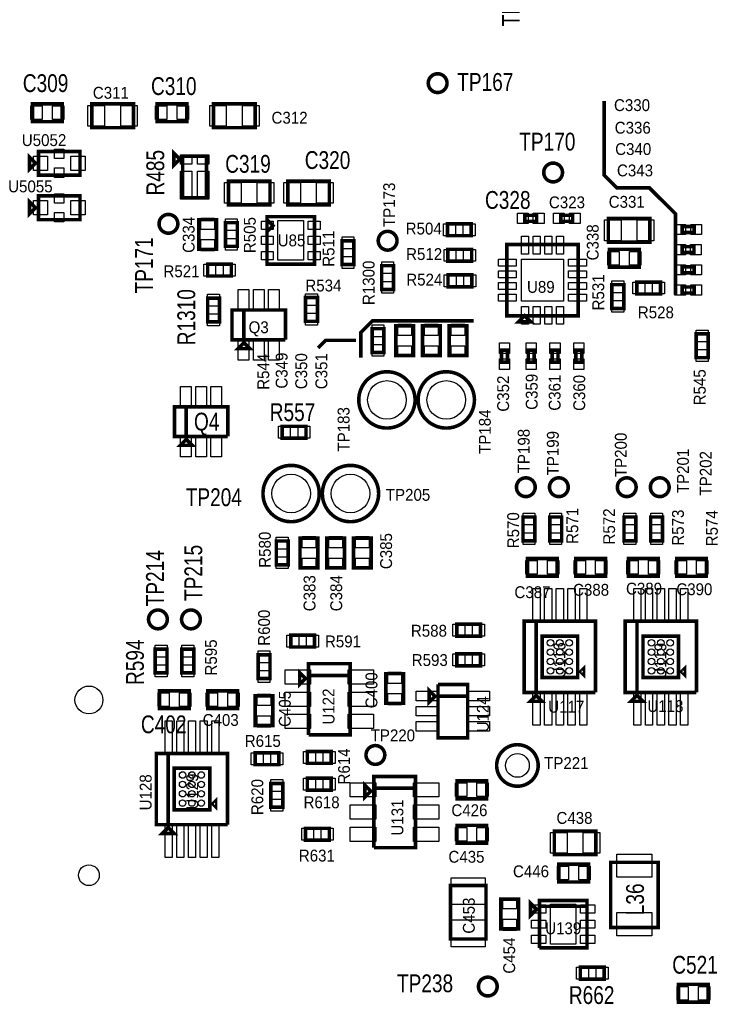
# Model space of a CAD drawing. Extents: x -197 to 9597, y -1478 to 7719.
# Tile 30 of 40: x 5609 to 6782, y 744 to 2403. Entities that reach past the tile are written whole.
import ezdxf
from ezdxf.enums import TextEntityAlignment as Align

# ---------------------------------------------------------------- set-up
doc = ezdxf.new("R2010")
doc.units = 0
for name, color, linetype in [('BG_TASY', 231, 'CONTINUOUS'), ('PG_ASSEMBLY_TOP', 120, 'CONTINUOUS'), ('PIN_TOP', 140, 'CONTINUOUS'), ('RD_ASSEMBLY_TOP', 120, 'CONTINUOUS')]:
    doc.layers.add(name, color=color, linetype=linetype)

msp = doc.modelspace()

# ---------------------------------------------------------------- linework, layer by layer
at = {"layer": 'BG_TASY', "const_width": 6}
for points in [[(6593.488, 2266), (6593.488, 2141), (6614.488, 2120), (6669.488, 2120), (6713.488, 2076), (6713.488, 1940)], [(6373.488, 1896), (6203.488, 1896), (6183.488, 1876), (6183.488, 1834)], [(6175.488, 1863), (6124.488, 1863), (6111.488, 1850)]]:
    msp.add_lwpolyline(points, dxfattribs=at)
at = {"layer": 'PG_ASSEMBLY_TOP', "const_width": 6}
for points in [[(6328.771, 2296.292, 0.999984), (6297.15, 2296.289, 1.000016), (6328.771, 2296.292)], [(6523.299, 2145.764, 0.999984), (6491.677, 2145.762, 1.000016), (6523.299, 2145.764)], [(5875.299, 2059.292, 0.999984), (5843.677, 2059.289, 1.000016), (5875.299, 2059.292)], [(6244.5, 2030.792, 0.999984), (6212.876, 2030.789, 1.000016), (6244.5, 2030.792)], [(6274.917, 1762.591, 0.999995), (6180.059, 1762.59, 1.000005), (6274.917, 1762.591)], [(6374.917, 1762.591, 0.999995), (6280.059, 1762.59, 1.000005), (6374.917, 1762.591)], [(6113.567, 1604.839, 0.999995), (6018.709, 1604.842, 1.000005), (6113.567, 1604.839)], [(6213.567, 1604.839, 0.999995), (6118.709, 1604.842, 1.000005), (6213.567, 1604.839)], [(6477.319, 1615.52, 0.999984), (6445.696, 1615.521, 1.000016), (6477.319, 1615.52)], [(6532.941, 1615.52, 0.999984), (6501.314, 1615.521, 1.000016), (6532.941, 1615.52)], [(6647.319, 1615.52, 0.999984), (6615.696, 1615.521, 1.000016), (6647.319, 1615.52)], [(6702.941, 1615.52, 0.999984), (6671.314, 1615.521, 1.000016), (6702.941, 1615.52)], [(5857.571, 1392.819, 0.999984), (5825.944, 1392.822, 1.000016), (5857.571, 1392.819)], [(5913.189, 1392.819, 0.999984), (5881.566, 1392.822, 1.000016), (5913.189, 1392.819)], [(6223.886, 1164.414, 1.00001), (6192.264, 1164.414, 0.99999), (6223.886, 1164.414)], [(6482.338, 1146.74, 0.999993), (6412.338, 1146.741, 1.000007), (6482.338, 1146.74)], [(6413.299, 774.292, 0.999984), (6381.677, 774.289, 1.000016), (6413.299, 774.292)]]:
    msp.add_lwpolyline(points, format="xyb", dxfattribs=at)
for points in [[(5630.488, 2231.292), (5680.488, 2231.292), (5680.488, 2261.292), (5630.488, 2261.292), (5630.488, 2231.292)], [(5730.488, 2221.292), (5800.488, 2221.292), (5800.488, 2261.292), (5730.488, 2261.292), (5730.488, 2221.292)], [(5840.488, 2231.292), (5890.488, 2231.292), (5890.488, 2261.292), (5840.488, 2261.292), (5840.488, 2231.292)], [(6005.488, 2261.292), (5935.488, 2261.292), (5935.488, 2221.292), (6005.488, 2221.292), (6005.488, 2261.292)], [(5625.488, 2151.292), (5625.488, 2171.292), (5635.488, 2161.292), (5625.488, 2151.292)], [(5640.488, 2141.292), (5710.488, 2141.292), (5710.488, 2181.292), (5640.488, 2181.292), (5640.488, 2141.292)], [(5868.488, 2178.166), (5868.488, 2158.166), (5878.488, 2168.166), (5868.488, 2178.166)], [(5883.488, 2173.166), (5923.488, 2173.166), (5923.488, 2103.166), (5883.488, 2103.166), (5883.488, 2173.166)], [(5960.488, 2091.292), (6030.488, 2091.292), (6030.488, 2131.292), (5960.488, 2131.292), (5960.488, 2091.292)], [(6130.488, 2131.292), (6060.488, 2131.292), (6060.488, 2091.292), (6130.488, 2091.292), (6130.488, 2131.292)], [(5640.488, 2066.292), (5710.488, 2066.292), (5710.488, 2106.292), (5640.488, 2106.292), (5640.488, 2066.292)], [(5625.488, 2076.292), (5625.488, 2096.292), (5635.488, 2086.292), (5625.488, 2076.292)], [(6025.488, 1991.292), (6105.488, 1991.292), (6105.488, 2071.292), (6025.488, 2071.292), (6025.488, 2066.292), (6035.488, 2056.292), (6025.488, 2046.292), (6025.488, 2066.292), (6025.488, 1991.292)], [(6459.752, 2063.481), (6479.752, 2063.481), (6479.752, 2073.481), (6459.752, 2073.481), (6459.752, 2063.481)], [(6520.429, 2063.481), (6540.429, 2063.481), (6540.429, 2073.481), (6520.429, 2073.481), (6520.429, 2063.481)], [(5910.488, 2066.292), (5910.488, 2016.292), (5940.488, 2016.292), (5940.488, 2066.292), (5910.488, 2066.292)], [(5975.488, 2021.292), (5975.488, 2061.292), (5955.488, 2061.292), (5955.488, 2021.292), (5975.488, 2021.292)], [(6329.488, 2039.292), (6369.488, 2039.292), (6369.488, 2059.292), (6329.488, 2059.292), (6329.488, 2039.292)], [(6600.488, 2028.292), (6670.488, 2028.292), (6670.488, 2068.292), (6600.488, 2068.292), (6600.488, 2028.292)], [(6744.941, 2054.799), (6724.941, 2054.799), (6724.941, 2044.799), (6744.941, 2044.799), (6744.941, 2054.799)], [(6151.889, 2030.689), (6151.889, 1990.689), (6171.889, 1990.689), (6171.889, 2030.689), (6151.889, 2030.689)], [(6549.488, 1904.292), (6549.488, 2024.292), (6429.488, 2024.292), (6429.488, 1904.292), (6549.488, 1904.292)], [(6744.74, 2020.799), (6724.74, 2020.799), (6724.74, 2010.799), (6744.74, 2010.799), (6744.74, 2020.799)], [(6330.224, 1996.284), (6370.224, 1996.284), (6370.224, 2016.284), (6330.224, 2016.284), (6330.224, 1996.284)], [(6602.488, 1986.292), (6652.488, 1986.292), (6652.488, 2016.292), (6602.488, 2016.292), (6602.488, 1986.292)], [(5965.488, 1991.292), (5925.488, 1991.292), (5925.488, 1971.292), (5965.488, 1971.292), (5965.488, 1991.292)], [(6238.689, 1948.799), (6238.689, 1988.799), (6218.689, 1988.799), (6218.689, 1948.799), (6238.689, 1948.799)], [(6330.488, 1953.292), (6370.488, 1953.292), (6370.488, 1973.292), (6330.488, 1973.292), (6330.488, 1953.292)], [(6744.941, 1986.799), (6724.941, 1986.799), (6724.941, 1976.799), (6744.941, 1976.799), (6744.941, 1986.799)], [(6626.496, 1916.689), (6626.496, 1956.689), (6606.496, 1956.689), (6606.496, 1916.689), (6626.496, 1916.689)], [(6648.559, 1941.079), (6688.559, 1941.079), (6688.559, 1961.079), (6648.559, 1961.079), (6648.559, 1941.079)], [(6744.941, 1952.799), (6724.941, 1952.799), (6724.941, 1942.799), (6744.941, 1942.799), (6744.941, 1952.799)], [(5945.488, 1894), (5945.488, 1934), (5925.488, 1934), (5925.488, 1894), (5945.488, 1894)], [(6090.488, 1935), (6090.488, 1895), (6110.488, 1895), (6110.488, 1935), (6090.488, 1935)], [(6056.488, 1864), (6056.488, 1914), (5966.488, 1914), (5966.488, 1864), (5986.488, 1864), (5986.488, 1914)], [(5986.488, 1914), (5986.488, 1864), (6056.488, 1864)], [(6459.488, 1904.292), (6449.488, 1894.292), (6469.488, 1894.292), (6459.488, 1904.292)], [(6222.488, 1842.591), (6222.488, 1882.591), (6202.488, 1882.591), (6202.488, 1842.591), (6222.488, 1842.591)], [(6242.488, 1887.591), (6242.488, 1837.591), (6272.488, 1837.591), (6272.488, 1887.591), (6242.488, 1887.591)], [(6287.488, 1887.591), (6287.488, 1837.591), (6317.488, 1837.591), (6317.488, 1887.591), (6287.488, 1887.591)], [(6332.488, 1887.591), (6332.488, 1837.591), (6362.488, 1837.591), (6362.488, 1887.591), (6332.488, 1887.591)], [(6768.496, 1833.831), (6768.496, 1873.831), (6748.496, 1873.831), (6748.496, 1833.831), (6768.496, 1833.831)], [(5976.488, 1849), (5996.488, 1849), (5986.488, 1859), (5976.488, 1849)], [(6420.689, 1846.225), (6420.689, 1826.225), (6430.689, 1826.225), (6430.689, 1846.225), (6420.689, 1846.225)], [(6465.689, 1846.225), (6465.689, 1826.225), (6475.689, 1826.225), (6475.689, 1846.225), (6465.689, 1846.225)], [(6505.689, 1846.225), (6505.689, 1826.225), (6515.689, 1826.225), (6515.689, 1846.225), (6505.689, 1846.225)], [(6545.689, 1846.225), (6545.689, 1826.225), (6555.689, 1826.225), (6555.689, 1846.225), (6545.689, 1846.225)], [(5959.488, 1701), (5959.488, 1751), (5869.488, 1751), (5869.488, 1701), (5889.488, 1701), (5889.488, 1751)], [(5889.488, 1751), (5889.488, 1701), (5959.488, 1701)], [(6091.189, 1718.091), (6051.189, 1718.091), (6051.189, 1698.091), (6091.189, 1698.091), (6091.189, 1718.091)], [(5879.488, 1686), (5899.488, 1686), (5889.488, 1696), (5879.488, 1686)], [(6476.819, 1525.359), (6476.819, 1565.359), (6456.819, 1565.359), (6456.819, 1525.359), (6476.819, 1525.359)], [(6521.819, 1525.359), (6521.819, 1565.359), (6501.819, 1565.359), (6501.819, 1525.359), (6521.819, 1525.359)], [(6646.819, 1525.359), (6646.819, 1565.359), (6626.819, 1565.359), (6626.819, 1525.359), (6646.819, 1525.359)], [(6691.819, 1525.359), (6691.819, 1565.359), (6671.819, 1565.359), (6671.819, 1525.359), (6691.819, 1525.359)], [(6041.137, 1524.839), (6041.137, 1484.839), (6061.137, 1484.839), (6061.137, 1524.839), (6041.137, 1524.839)], [(6111.137, 1479.839), (6111.137, 1529.839), (6081.137, 1529.839), (6081.137, 1479.839), (6111.137, 1479.839)], [(6156.137, 1479.839), (6156.137, 1529.839), (6126.137, 1529.839), (6126.137, 1479.839), (6156.137, 1479.839)], [(6201.137, 1479.839), (6201.137, 1529.839), (6171.137, 1529.839), (6171.137, 1479.839), (6201.137, 1479.839)], [(6514.319, 1495.359), (6464.319, 1495.359), (6464.319, 1465.359), (6514.319, 1465.359), (6514.319, 1495.359)], [(6595.539, 1495.359), (6545.539, 1495.359), (6545.539, 1465.359), (6595.539, 1465.359), (6595.539, 1495.359)], [(6684.319, 1495.359), (6634.319, 1495.359), (6634.319, 1465.359), (6684.319, 1465.359), (6684.319, 1495.359)], [(6765.539, 1495.359), (6715.539, 1495.359), (6715.539, 1465.359), (6765.539, 1465.359), (6765.539, 1495.359)], [(6345.26, 1364.67), (6385.26, 1364.67), (6385.26, 1384.67), (6345.26, 1384.67), (6345.26, 1364.67)], [(6578.842, 1269.752), (6578.842, 1389.752), (6458.842, 1389.752), (6458.842, 1269.752), (6478.842, 1269.752), (6478.842, 1389.752)], [(6478.842, 1389.752), (6478.842, 1269.752), (6578.842, 1269.752)], [(6748.842, 1269.752), (6748.842, 1389.752), (6628.842, 1389.752), (6628.842, 1269.752), (6648.842, 1269.752), (6648.842, 1389.752)], [(6648.842, 1389.752), (6648.842, 1269.752), (6748.842, 1269.752)], [(6105.488, 1366.292), (6065.488, 1366.292), (6065.488, 1346.292), (6105.488, 1346.292), (6105.488, 1366.292)], [(6548.842, 1364.752), (6488.842, 1364.752), (6488.842, 1294.752), (6548.842, 1294.752), (6548.842, 1364.752)], [(6718.842, 1364.752), (6658.842, 1364.752), (6658.842, 1294.752), (6718.842, 1294.752), (6718.842, 1364.752)], [(5857.067, 1302.658), (5857.067, 1342.658), (5837.067, 1342.658), (5837.067, 1302.658), (5857.067, 1302.658)], [(5902.067, 1302.658), (5902.067, 1342.658), (5882.067, 1342.658), (5882.067, 1302.658), (5902.067, 1302.658)], [(6010.488, 1333.292), (6010.488, 1293.292), (6030.488, 1293.292), (6030.488, 1333.292), (6010.488, 1333.292)], [(6385.26, 1334.67), (6345.26, 1334.67), (6345.26, 1314.67), (6385.26, 1314.67), (6385.26, 1334.67)], [(6090.488, 1293.292), (6080.488, 1303.292), (6080.488, 1283.292), (6090.488, 1293.292)], [(6165.488, 1298.292), (6095.488, 1298.292), (6095.488, 1318.292), (6165.488, 1318.292), (6165.488, 1198.292), (6095.488, 1198.292)], [(6553.842, 1304.752), (6558.842, 1299.752), (6558.842, 1309.752), (6553.842, 1304.752)], [(6723.842, 1304.752), (6728.842, 1299.752), (6728.842, 1309.752), (6723.842, 1304.752)], [(6095.488, 1198.292), (6095.488, 1298.292), (6165.488, 1298.292)], [(6255.488, 1251.402), (6255.488, 1301.402), (6225.488, 1301.402), (6225.488, 1251.402), (6255.488, 1251.402)], [(6308.488, 1263.292), (6298.488, 1273.292), (6298.488, 1253.292), (6308.488, 1263.292)], [(6363.488, 1263.292), (6313.488, 1263.292), (6313.488, 1283.292)], [(6313.488, 1283.292), (6363.488, 1283.292), (6363.488, 1193.292), (6313.488, 1193.292), (6313.488, 1263.292), (6363.488, 1263.292)], [(5894.567, 1272.658), (5844.567, 1272.658), (5844.567, 1242.658), (5894.567, 1242.658), (5894.567, 1272.658)], [(5975.787, 1272.658), (5925.787, 1272.658), (5925.787, 1242.658), (5975.787, 1242.658), (5975.787, 1272.658)], [(6035.488, 1214), (6035.488, 1264), (6005.488, 1264), (6005.488, 1214), (6035.488, 1214)], [(6468.842, 1254.752), (6488.842, 1254.752), (6478.842, 1264.752), (6468.842, 1254.752)], [(6638.842, 1254.752), (6658.842, 1254.752), (6648.842, 1264.752), (6638.842, 1254.752)], [(5959.094, 1047.051), (5959.094, 1167.051), (5839.094, 1167.051), (5839.094, 1047.051), (5859.094, 1047.051), (5859.094, 1167.051)], [(5859.094, 1167.051), (5859.094, 1047.051), (5959.094, 1047.051)], [(6045.567, 1167.988), (6005.567, 1167.988), (6005.567, 1147.988), (6045.567, 1147.988), (6045.567, 1167.988)], [(6093.527, 1150.292), (6133.527, 1150.292), (6133.527, 1170.292), (6093.527, 1170.292), (6093.527, 1150.292)], [(5929.094, 1142.051), (5869.094, 1142.051), (5869.094, 1072.051), (5929.094, 1072.051), (5929.094, 1142.051)], [(6133.527, 1125.292), (6093.527, 1125.292), (6093.527, 1105.292), (6133.527, 1105.292), (6133.527, 1125.292)], [(6275.488, 1108.292), (6205.488, 1108.292), (6205.488, 1128.292), (6275.488, 1128.292), (6275.488, 1008.292), (6205.488, 1008.292)], [(6052.102, 1076.453), (6052.102, 1116.453), (6032.102, 1116.453), (6032.102, 1076.453), (6052.102, 1076.453)], [(6200.488, 1103.292), (6190.488, 1113.292), (6190.488, 1093.292), (6200.488, 1103.292)], [(6395.488, 1120.693), (6345.488, 1120.693), (6345.488, 1090.693), (6395.488, 1090.693), (6395.488, 1120.693)], [(6205.488, 1008.292), (6205.488, 1108.292), (6275.488, 1108.292)], [(5934.094, 1082.051), (5939.094, 1077.051), (5939.094, 1087.051), (5934.094, 1082.051)], [(5849.094, 1032.051), (5869.094, 1032.051), (5859.094, 1042.051), (5849.094, 1032.051)], [(6345.488, 1015.89), (6395.488, 1015.89), (6395.488, 1045.89), (6345.488, 1045.89), (6345.488, 1015.89)], [(6090.488, 1020.89), (6130.488, 1020.89), (6130.488, 1040.89), (6090.488, 1040.89), (6090.488, 1020.89)], [(6509.488, 996.359), (6579.488, 996.359), (6579.488, 1036.359), (6509.488, 1036.359), (6509.488, 996.359)], [(6517.248, 950.37), (6567.248, 950.37), (6567.248, 980.37), (6517.248, 980.37), (6517.248, 950.37)], [(6604.488, 983.571), (6604.488, 873.571), (6684.488, 873.571), (6684.488, 983.571), (6604.488, 983.571)], [(6394.488, 854.359), (6394.488, 944.359), (6334.488, 944.359), (6334.488, 854.359), (6394.488, 854.359)], [(6449.488, 871.359), (6449.488, 921.359), (6419.488, 921.359), (6419.488, 871.359), (6449.488, 871.359)], [(6479.488, 904.359), (6469.488, 914.359), (6469.488, 894.359), (6479.488, 904.359)], [(6484.488, 839.359), (6564.488, 839.359), (6564.488, 919.359), (6484.488, 919.359), (6484.488, 909.359), (6564.488, 909.359)], [(6564.488, 909.359), (6484.488, 909.359), (6484.488, 839.359)], [(6553.409, 786.87), (6593.409, 786.87), (6593.409, 806.87), (6553.409, 806.87), (6553.409, 786.87)], [(6768.819, 778.051), (6718.819, 778.051), (6718.819, 748.051), (6768.819, 748.051), (6768.819, 778.051)]]:
    msp.add_lwpolyline(points, dxfattribs=at)
at = {"layer": 'PIN_TOP'}
for points in [[(5627.878, 2234.792), (5627.878, 2257.792), (5646.878, 2257.792), (5646.878, 2234.792)], [(5664.098, 2234.792), (5664.098, 2257.792), (5683.098, 2257.792), (5683.098, 2234.792)], [(5723.929, 2223.792), (5723.929, 2258.792), (5751.929, 2258.792), (5751.929, 2223.792)], [(5779.047, 2223.792), (5779.047, 2258.792), (5807.047, 2258.792), (5807.047, 2223.792)], [(5837.878, 2234.792), (5837.878, 2257.792), (5856.878, 2257.792), (5856.878, 2234.792)], [(5874.098, 2234.792), (5874.098, 2257.792), (5893.098, 2257.792), (5893.098, 2234.792)], [(5956.929, 2258.792), (5956.929, 2223.792), (5928.929, 2223.792), (5928.929, 2258.792)], [(6012.047, 2258.792), (6012.047, 2223.792), (5984.047, 2223.792), (5984.047, 2258.792)], [(5631.992, 2149.292), (5631.992, 2173.292), (5655.992, 2173.292), (5655.992, 2149.292)], [(5667.488, 2169.04), (5667.488, 2185.04), (5683.488, 2185.04), (5683.488, 2169.04)], [(5694.984, 2149.292), (5694.984, 2173.292), (5718.984, 2173.292), (5718.984, 2149.292)], [(5879.716, 2159.694), (5879.716, 2175.694), (5898.716, 2175.694), (5898.716, 2159.694)], [(5908.26, 2159.694), (5908.26, 2175.694), (5927.26, 2175.694), (5927.26, 2159.694)], [(5667.488, 2137.544), (5667.488, 2153.544), (5683.488, 2153.544), (5683.488, 2137.544)], [(5879.716, 2100.886), (5879.716, 2147.886), (5898.716, 2147.886), (5898.716, 2100.886)], [(5908.26, 2100.886), (5908.26, 2147.886), (5927.26, 2147.886), (5927.26, 2100.886)], [(5953.929, 2093.792), (5953.929, 2128.792), (5981.929, 2128.792), (5981.929, 2093.792)], [(6009.047, 2093.792), (6009.047, 2128.792), (6037.047, 2128.792), (6037.047, 2093.792)], [(6081.929, 2128.792), (6081.929, 2093.792), (6053.929, 2093.792), (6053.929, 2128.792)], [(6137.047, 2128.792), (6137.047, 2093.792), (6109.047, 2093.792), (6109.047, 2128.792)], [(5667.488, 2094.04), (5667.488, 2110.04), (5683.488, 2110.04), (5683.488, 2094.04)], [(5631.992, 2074.292), (5631.992, 2098.292), (5655.992, 2098.292), (5655.992, 2074.292)], [(5694.984, 2074.292), (5694.984, 2098.292), (5718.984, 2098.292), (5718.984, 2074.292)], [(5667.488, 2062.544), (5667.488, 2078.544), (5683.488, 2078.544), (5683.488, 2062.544)], [(6447.366, 2059.981), (6447.366, 2076.981), (6465.366, 2076.981), (6465.366, 2059.981)], [(6474.138, 2059.981), (6474.138, 2076.981), (6492.138, 2076.981), (6492.138, 2059.981)], [(6508.043, 2059.981), (6508.043, 2076.981), (6526.043, 2076.981), (6526.043, 2059.981)], [(6534.815, 2059.981), (6534.815, 2076.981), (6552.815, 2076.981), (6552.815, 2059.981)], [(5913.988, 2068.902), (5936.988, 2068.902), (5936.988, 2049.902), (5913.988, 2049.902)], [(5975.488, 2047.827), (5955.488, 2047.827), (5955.488, 2067.827), (5975.488, 2067.827)], [(6016.118, 2049.883), (6016.118, 2063.883), (6036.118, 2063.883), (6036.118, 2049.883)], [(6043.988, 1997.792), (6043.988, 2064.792), (6086.988, 2064.792), (6086.988, 1997.792)], [(6094.858, 2049.883), (6094.858, 2063.883), (6114.858, 2063.883), (6114.858, 2049.883)], [(6322.953, 2039.292), (6322.953, 2059.292), (6342.953, 2059.292), (6342.953, 2039.292)], [(6356.023, 2039.292), (6356.023, 2059.292), (6376.023, 2059.292), (6376.023, 2039.292)], [(6593.929, 2030.792), (6593.929, 2065.792), (6621.929, 2065.792), (6621.929, 2030.792)], [(6649.047, 2030.792), (6649.047, 2065.792), (6677.047, 2065.792), (6677.047, 2030.792)], [(6730.555, 2058.299), (6730.555, 2041.299), (6712.555, 2041.299), (6712.555, 2058.299)], [(6757.327, 2058.299), (6757.327, 2041.299), (6739.327, 2041.299), (6739.327, 2058.299)], [(5913.988, 2032.682), (5936.988, 2032.682), (5936.988, 2013.682), (5913.988, 2013.682)], [(5975.488, 2014.757), (5955.488, 2014.757), (5955.488, 2034.757), (5975.488, 2034.757)], [(6016.118, 2024.292), (6016.118, 2038.292), (6036.118, 2038.292), (6036.118, 2024.292)], [(6094.858, 2024.292), (6094.858, 2038.292), (6114.858, 2038.292), (6114.858, 2024.292)], [(6151.889, 2037.224), (6171.889, 2037.224), (6171.889, 2017.224), (6151.889, 2017.224)], [(6465.96, 2008.347), (6453.96, 2008.347), (6453.96, 2038.347), (6465.96, 2038.347)], [(6485.645, 2008.347), (6473.645, 2008.347), (6473.645, 2038.347), (6485.645, 2038.347)], [(6505.331, 2008.347), (6493.331, 2008.347), (6493.331, 2038.347), (6505.331, 2038.347)], [(6525.016, 2008.347), (6513.016, 2008.347), (6513.016, 2038.347), (6525.016, 2038.347)], [(6730.354, 2024.299), (6730.354, 2007.299), (6712.354, 2007.299), (6712.354, 2024.299)], [(6757.126, 2024.299), (6757.126, 2007.299), (6739.126, 2007.299), (6739.126, 2024.299)], [(6016.118, 1998.701), (6016.118, 2012.701), (6036.118, 2012.701), (6036.118, 1998.701)], [(6094.858, 1998.701), (6094.858, 2012.701), (6114.858, 2012.701), (6114.858, 1998.701)], [(6323.689, 1996.284), (6323.689, 2016.284), (6343.689, 2016.284), (6343.689, 1996.284)], [(6356.759, 1996.284), (6356.759, 2016.284), (6376.759, 2016.284), (6376.759, 1996.284)], [(6599.878, 1989.792), (6599.878, 2012.792), (6618.878, 2012.792), (6618.878, 1989.792)], [(6636.098, 1989.792), (6636.098, 2012.792), (6655.098, 2012.792), (6655.098, 1989.792)], [(5938.953, 1991.292), (5938.953, 1971.292), (5918.953, 1971.292), (5918.953, 1991.292)], [(5972.023, 1991.292), (5972.023, 1971.292), (5952.023, 1971.292), (5952.023, 1991.292)], [(6151.889, 2004.154), (6171.889, 2004.154), (6171.889, 1984.154), (6151.889, 1984.154)], [(6238.689, 1975.334), (6218.689, 1975.334), (6218.689, 1995.334), (6238.689, 1995.334)], [(6445.433, 1999.82), (6445.433, 1987.82), (6415.433, 1987.82), (6415.433, 1999.82)], [(6524.988, 1928.792), (6453.988, 1928.792), (6453.988, 1999.792), (6524.988, 1999.792)], [(6563.543, 1999.82), (6563.543, 1987.82), (6533.543, 1987.82), (6533.543, 1999.82)], [(6445.433, 1980.135), (6445.433, 1968.135), (6415.433, 1968.135), (6415.433, 1980.135)], [(6563.543, 1980.135), (6563.543, 1968.135), (6533.543, 1968.135), (6533.543, 1980.135)], [(6730.555, 1990.299), (6730.555, 1973.299), (6712.555, 1973.299), (6712.555, 1990.299)], [(6757.327, 1990.299), (6757.327, 1973.299), (6739.327, 1973.299), (6739.327, 1990.299)], [(6238.689, 1942.264), (6218.689, 1942.264), (6218.689, 1962.264), (6238.689, 1962.264)], [(6323.953, 1953.292), (6323.953, 1973.292), (6343.953, 1973.292), (6343.953, 1953.292)], [(6357.023, 1953.292), (6357.023, 1973.292), (6377.023, 1973.292), (6377.023, 1953.292)], [(6445.433, 1960.449), (6445.433, 1948.449), (6415.433, 1948.449), (6415.433, 1960.449)], [(6563.543, 1960.449), (6563.543, 1948.449), (6533.543, 1948.449), (6533.543, 1960.449)], [(6626.496, 1943.224), (6606.496, 1943.224), (6606.496, 1963.224), (6626.496, 1963.224)], [(6642.024, 1941.079), (6642.024, 1961.079), (6662.024, 1961.079), (6662.024, 1941.079)], [(6675.094, 1941.079), (6675.094, 1961.079), (6695.094, 1961.079), (6695.094, 1941.079)], [(5976.897, 1912.339), (5976.897, 1948.339), (5994.897, 1948.339), (5994.897, 1912.339)], [(6002.488, 1912.339), (6002.488, 1948.339), (6020.488, 1948.339), (6020.488, 1912.339)], [(6028.079, 1912.339), (6028.079, 1948.339), (6046.079, 1948.339), (6046.079, 1912.339)], [(6090.488, 1941.535), (6110.488, 1941.535), (6110.488, 1921.535), (6090.488, 1921.535)], [(6730.555, 1956.299), (6730.555, 1939.299), (6712.555, 1939.299), (6712.555, 1956.299)], [(6757.327, 1956.299), (6757.327, 1939.299), (6739.327, 1939.299), (6739.327, 1956.299)], [(5945.488, 1920.535), (5925.488, 1920.535), (5925.488, 1940.535), (5945.488, 1940.535)], [(6445.433, 1940.764), (6445.433, 1928.764), (6415.433, 1928.764), (6415.433, 1940.764)], [(6563.543, 1940.764), (6563.543, 1928.764), (6533.543, 1928.764), (6533.543, 1940.764)], [(6626.496, 1910.154), (6606.496, 1910.154), (6606.496, 1930.154), (6626.496, 1930.154)], [(6090.488, 1908.465), (6110.488, 1908.465), (6110.488, 1888.465), (6090.488, 1888.465)], [(6465.96, 1890.237), (6453.96, 1890.237), (6453.96, 1920.237), (6465.96, 1920.237)], [(6485.645, 1890.237), (6473.645, 1890.237), (6473.645, 1920.237), (6485.645, 1920.237)], [(6505.331, 1890.237), (6493.331, 1890.237), (6493.331, 1920.237), (6505.331, 1920.237)], [(6525.016, 1890.237), (6513.016, 1890.237), (6513.016, 1920.237), (6525.016, 1920.237)], [(5945.488, 1887.465), (5925.488, 1887.465), (5925.488, 1907.465), (5945.488, 1907.465)], [(6222.488, 1869.126), (6202.488, 1869.126), (6202.488, 1889.126), (6222.488, 1889.126)], [(6245.988, 1890.201), (6268.988, 1890.201), (6268.988, 1871.201), (6245.988, 1871.201)], [(6290.988, 1890.201), (6313.988, 1890.201), (6313.988, 1871.201), (6290.988, 1871.201)], [(6335.988, 1890.201), (6358.988, 1890.201), (6358.988, 1871.201), (6335.988, 1871.201)], [(6768.496, 1860.366), (6748.496, 1860.366), (6748.496, 1880.366), (6768.496, 1880.366)], [(5976.897, 1829.661), (5976.897, 1865.661), (5994.897, 1865.661), (5994.897, 1829.661)], [(6002.488, 1829.661), (6002.488, 1865.661), (6020.488, 1865.661), (6020.488, 1829.661)], [(6028.079, 1829.661), (6028.079, 1865.661), (6046.079, 1865.661), (6046.079, 1829.661)], [(6417.189, 1858.611), (6434.189, 1858.611), (6434.189, 1840.611), (6417.189, 1840.611)], [(6462.189, 1858.611), (6479.189, 1858.611), (6479.189, 1840.611), (6462.189, 1840.611)], [(6502.189, 1858.611), (6519.189, 1858.611), (6519.189, 1840.611), (6502.189, 1840.611)], [(6542.189, 1858.611), (6559.189, 1858.611), (6559.189, 1840.611), (6542.189, 1840.611)], [(6222.488, 1836.056), (6202.488, 1836.056), (6202.488, 1856.056), (6222.488, 1856.056)], [(6245.988, 1853.981), (6268.988, 1853.981), (6268.988, 1834.981), (6245.988, 1834.981)], [(6290.988, 1853.981), (6313.988, 1853.981), (6313.988, 1834.981), (6290.988, 1834.981)], [(6335.988, 1853.981), (6358.988, 1853.981), (6358.988, 1834.981), (6335.988, 1834.981)], [(6768.496, 1827.296), (6748.496, 1827.296), (6748.496, 1847.296), (6768.496, 1847.296)], [(6417.189, 1831.839), (6434.189, 1831.839), (6434.189, 1813.839), (6417.189, 1813.839)], [(6462.189, 1831.839), (6479.189, 1831.839), (6479.189, 1813.839), (6462.189, 1813.839)], [(6502.189, 1831.839), (6519.189, 1831.839), (6519.189, 1813.839), (6502.189, 1813.839)], [(6542.189, 1831.839), (6559.189, 1831.839), (6559.189, 1813.839), (6542.189, 1813.839)], [(5879.897, 1749.339), (5879.897, 1785.339), (5897.897, 1785.339), (5897.897, 1749.339)], [(5905.488, 1749.339), (5905.488, 1785.339), (5923.488, 1785.339), (5923.488, 1749.339)], [(5931.079, 1749.339), (5931.079, 1785.339), (5949.079, 1785.339), (5949.079, 1749.339)], [(6064.654, 1718.091), (6064.654, 1698.091), (6044.654, 1698.091), (6044.654, 1718.091)], [(6097.724, 1718.091), (6097.724, 1698.091), (6077.724, 1698.091), (6077.724, 1718.091)], [(5879.897, 1666.661), (5879.897, 1702.661), (5897.897, 1702.661), (5897.897, 1666.661)], [(5905.488, 1666.661), (5905.488, 1702.661), (5923.488, 1702.661), (5923.488, 1666.661)], [(5931.079, 1666.661), (5931.079, 1702.661), (5949.079, 1702.661), (5949.079, 1666.661)], [(6476.819, 1551.894), (6456.819, 1551.894), (6456.819, 1571.894), (6476.819, 1571.894)], [(6521.819, 1551.894), (6501.819, 1551.894), (6501.819, 1571.894), (6521.819, 1571.894)], [(6646.819, 1551.894), (6626.819, 1551.894), (6626.819, 1571.894), (6646.819, 1571.894)], [(6691.819, 1551.894), (6671.819, 1551.894), (6671.819, 1571.894), (6691.819, 1571.894)], [(6041.137, 1531.374), (6061.137, 1531.374), (6061.137, 1511.374), (6041.137, 1511.374)], [(6107.637, 1513.449), (6084.637, 1513.449), (6084.637, 1532.449), (6107.637, 1532.449)], [(6152.637, 1513.449), (6129.637, 1513.449), (6129.637, 1532.449), (6152.637, 1532.449)], [(6197.637, 1513.449), (6174.637, 1513.449), (6174.637, 1532.449), (6197.637, 1532.449)], [(6476.819, 1518.824), (6456.819, 1518.824), (6456.819, 1538.824), (6476.819, 1538.824)], [(6521.819, 1518.824), (6501.819, 1518.824), (6501.819, 1538.824), (6521.819, 1538.824)], [(6646.819, 1518.824), (6626.819, 1518.824), (6626.819, 1538.824), (6646.819, 1538.824)], [(6691.819, 1518.824), (6671.819, 1518.824), (6671.819, 1538.824), (6691.819, 1538.824)], [(6041.137, 1498.304), (6061.137, 1498.304), (6061.137, 1478.304), (6041.137, 1478.304)], [(6107.637, 1477.229), (6084.637, 1477.229), (6084.637, 1496.229), (6107.637, 1496.229)], [(6152.637, 1477.229), (6129.637, 1477.229), (6129.637, 1496.229), (6152.637, 1496.229)], [(6197.637, 1477.229), (6174.637, 1477.229), (6174.637, 1496.229), (6197.637, 1496.229)], [(6480.709, 1491.859), (6480.709, 1468.859), (6461.709, 1468.859), (6461.709, 1491.859)], [(6516.929, 1491.859), (6516.929, 1468.859), (6497.929, 1468.859), (6497.929, 1491.859)], [(6561.929, 1491.859), (6561.929, 1468.859), (6542.929, 1468.859), (6542.929, 1491.859)], [(6598.149, 1491.859), (6598.149, 1468.859), (6579.149, 1468.859), (6579.149, 1491.859)], [(6650.709, 1491.859), (6650.709, 1468.859), (6631.709, 1468.859), (6631.709, 1491.859)], [(6686.929, 1491.859), (6686.929, 1468.859), (6667.929, 1468.859), (6667.929, 1491.859)], [(6731.929, 1491.859), (6731.929, 1468.859), (6712.929, 1468.859), (6712.929, 1491.859)], [(6768.149, 1491.859), (6768.149, 1468.859), (6749.149, 1468.859), (6749.149, 1491.859)], [(6485.472, 1387.866), (6473.472, 1387.866), (6473.472, 1444.866), (6485.472, 1444.866)], [(6505.157, 1387.866), (6493.157, 1387.866), (6493.157, 1444.866), (6505.157, 1444.866)], [(6524.842, 1387.866), (6512.842, 1387.866), (6512.842, 1444.866), (6524.842, 1444.866)], [(6544.527, 1387.866), (6532.527, 1387.866), (6532.527, 1444.866), (6544.527, 1444.866)], [(6564.212, 1387.866), (6552.212, 1387.866), (6552.212, 1444.866), (6564.212, 1444.866)], [(6655.472, 1387.866), (6643.472, 1387.866), (6643.472, 1444.866), (6655.472, 1444.866)], [(6675.157, 1387.866), (6663.157, 1387.866), (6663.157, 1444.866), (6675.157, 1444.866)], [(6694.842, 1387.866), (6682.842, 1387.866), (6682.842, 1444.866), (6694.842, 1444.866)], [(6714.527, 1387.866), (6702.527, 1387.866), (6702.527, 1444.866), (6714.527, 1444.866)], [(6734.212, 1387.866), (6722.212, 1387.866), (6722.212, 1444.866), (6734.212, 1444.866)], [(6338.725, 1364.67), (6338.725, 1384.67), (6358.725, 1384.67), (6358.725, 1364.67)], [(6371.795, 1364.67), (6371.795, 1384.67), (6391.795, 1384.67), (6391.795, 1364.67)], [(6078.953, 1366.292), (6078.953, 1346.292), (6058.953, 1346.292), (6058.953, 1366.292)], [(6112.023, 1366.292), (6112.023, 1346.292), (6092.023, 1346.292), (6092.023, 1366.292)], [(5857.067, 1329.193), (5837.067, 1329.193), (5837.067, 1349.193), (5857.067, 1349.193)], [(5902.067, 1329.193), (5882.067, 1329.193), (5882.067, 1349.193), (5902.067, 1349.193)], [(6010.488, 1339.827), (6030.488, 1339.827), (6030.488, 1319.827), (6010.488, 1319.827)], [(6358.725, 1334.67), (6358.725, 1314.67), (6338.725, 1314.67), (6338.725, 1334.67)], [(6391.795, 1334.67), (6391.795, 1314.67), (6371.795, 1314.67), (6371.795, 1334.67)], [(5857.067, 1296.123), (5837.067, 1296.123), (5837.067, 1316.123), (5857.067, 1316.123)], [(5902.067, 1296.123), (5882.067, 1296.123), (5882.067, 1316.123), (5902.067, 1316.123)], [(6010.488, 1306.757), (6030.488, 1306.757), (6030.488, 1286.757), (6010.488, 1286.757)], [(6055.838, 1283.694), (6055.838, 1307.694), (6098.838, 1307.694), (6098.838, 1283.694)], [(6162.138, 1283.694), (6162.138, 1307.694), (6205.138, 1307.694), (6205.138, 1283.694)], [(6251.988, 1285.012), (6228.988, 1285.012), (6228.988, 1304.012), (6251.988, 1304.012)], [(5860.957, 1269.158), (5860.957, 1246.158), (5841.957, 1246.158), (5841.957, 1269.158)], [(5897.177, 1269.158), (5897.177, 1246.158), (5878.177, 1246.158), (5878.177, 1269.158)], [(5942.177, 1269.158), (5942.177, 1246.158), (5923.177, 1246.158), (5923.177, 1269.158)], [(5978.397, 1269.158), (5978.397, 1246.158), (5959.397, 1246.158), (5959.397, 1269.158)], [(6031.988, 1247.61), (6008.988, 1247.61), (6008.988, 1266.61), (6031.988, 1266.61)], [(6055.838, 1246.292), (6055.838, 1270.292), (6098.838, 1270.292), (6098.838, 1246.292)], [(6162.138, 1246.292), (6162.138, 1270.292), (6205.138, 1270.292), (6205.138, 1246.292)], [(6251.988, 1248.792), (6228.988, 1248.792), (6228.988, 1267.792), (6251.988, 1267.792)], [(6276.681, 1271.883), (6313.681, 1271.883), (6313.681, 1255.883), (6276.681, 1255.883)], [(6400.295, 1255.883), (6363.295, 1255.883), (6363.295, 1271.883), (6400.295, 1271.883)], [(6485.472, 1214.638), (6473.472, 1214.638), (6473.472, 1271.638), (6485.472, 1271.638)], [(6505.157, 1214.638), (6493.157, 1214.638), (6493.157, 1271.638), (6505.157, 1271.638)], [(6524.842, 1214.638), (6512.842, 1214.638), (6512.842, 1271.638), (6524.842, 1271.638)], [(6544.527, 1214.638), (6532.527, 1214.638), (6532.527, 1271.638), (6544.527, 1271.638)], [(6564.212, 1214.638), (6552.212, 1214.638), (6552.212, 1271.638), (6564.212, 1271.638)], [(6655.472, 1214.638), (6643.472, 1214.638), (6643.472, 1271.638), (6655.472, 1271.638)], [(6675.157, 1214.638), (6663.157, 1214.638), (6663.157, 1271.638), (6675.157, 1271.638)], [(6694.842, 1214.638), (6682.842, 1214.638), (6682.842, 1271.638), (6694.842, 1271.638)], [(6714.527, 1214.638), (6702.527, 1214.638), (6702.527, 1271.638), (6714.527, 1271.638)], [(6734.212, 1214.638), (6722.212, 1214.638), (6722.212, 1271.638), (6734.212, 1271.638)], [(6276.681, 1246.292), (6313.681, 1246.292), (6313.681, 1230.292), (6276.681, 1230.292)], [(6400.295, 1230.292), (6363.295, 1230.292), (6363.295, 1246.292), (6400.295, 1246.292)], [(6031.988, 1211.39), (6008.988, 1211.39), (6008.988, 1230.39), (6031.988, 1230.39)], [(6055.838, 1208.89), (6055.838, 1232.89), (6098.838, 1232.89), (6098.838, 1208.89)], [(6162.138, 1208.89), (6162.138, 1232.89), (6205.138, 1232.89), (6205.138, 1208.89)], [(5865.724, 1165.165), (5853.724, 1165.165), (5853.724, 1222.165), (5865.724, 1222.165)], [(5885.409, 1165.165), (5873.409, 1165.165), (5873.409, 1222.165), (5885.409, 1222.165)], [(5905.094, 1165.165), (5893.094, 1165.165), (5893.094, 1222.165), (5905.094, 1222.165)], [(5924.779, 1165.165), (5912.779, 1165.165), (5912.779, 1222.165), (5924.779, 1222.165)], [(5944.464, 1165.165), (5932.464, 1165.165), (5932.464, 1222.165), (5944.464, 1222.165)], [(6276.681, 1220.701), (6313.681, 1220.701), (6313.681, 1204.701), (6276.681, 1204.701)], [(6400.295, 1204.701), (6363.295, 1204.701), (6363.295, 1220.701), (6400.295, 1220.701)], [(6019.032, 1167.988), (6019.032, 1147.988), (5999.032, 1147.988), (5999.032, 1167.988)], [(6052.102, 1167.988), (6052.102, 1147.988), (6032.102, 1147.988), (6032.102, 1167.988)], [(6086.992, 1150.292), (6086.992, 1170.292), (6106.992, 1170.292), (6106.992, 1150.292)], [(6120.062, 1150.292), (6120.062, 1170.292), (6140.062, 1170.292), (6140.062, 1150.292)], [(6052.102, 1102.988), (6032.102, 1102.988), (6032.102, 1122.988), (6052.102, 1122.988)], [(6106.992, 1125.292), (6106.992, 1105.292), (6086.992, 1105.292), (6086.992, 1125.292)], [(6140.062, 1125.292), (6140.062, 1105.292), (6120.062, 1105.292), (6120.062, 1125.292)], [(6165.838, 1093.694), (6165.838, 1117.694), (6208.838, 1117.694), (6208.838, 1093.694)], [(6272.138, 1093.694), (6272.138, 1117.694), (6315.138, 1117.694), (6315.138, 1093.694)], [(6361.878, 1117.193), (6361.878, 1094.193), (6342.878, 1094.193), (6342.878, 1117.193)], [(6398.098, 1117.193), (6398.098, 1094.193), (6379.098, 1094.193), (6379.098, 1117.193)], [(6052.102, 1069.918), (6032.102, 1069.918), (6032.102, 1089.918), (6052.102, 1089.918)], [(6165.838, 1056.292), (6165.838, 1080.292), (6208.838, 1080.292), (6208.838, 1056.292)], [(6272.138, 1056.292), (6272.138, 1080.292), (6315.138, 1080.292), (6315.138, 1056.292)], [(5865.724, 991.937), (5853.724, 991.937), (5853.724, 1048.937), (5865.724, 1048.937)], [(5885.409, 991.937), (5873.409, 991.937), (5873.409, 1048.937), (5885.409, 1048.937)], [(5905.094, 991.937), (5893.094, 991.937), (5893.094, 1048.937), (5905.094, 1048.937)], [(5924.779, 991.937), (5912.779, 991.937), (5912.779, 1048.937), (5924.779, 1048.937)], [(5944.464, 991.937), (5932.464, 991.937), (5932.464, 1048.937), (5944.464, 1048.937)], [(6083.953, 1020.89), (6083.953, 1040.89), (6103.953, 1040.89), (6103.953, 1020.89)], [(6117.023, 1020.89), (6117.023, 1040.89), (6137.023, 1040.89), (6137.023, 1020.89)], [(6165.838, 1018.89), (6165.838, 1042.89), (6208.838, 1042.89), (6208.838, 1018.89)], [(6272.138, 1018.89), (6272.138, 1042.89), (6315.138, 1042.89), (6315.138, 1018.89)], [(6342.878, 1019.39), (6342.878, 1042.39), (6361.878, 1042.39), (6361.878, 1019.39)], [(6379.098, 1019.39), (6379.098, 1042.39), (6398.098, 1042.39), (6398.098, 1019.39)], [(6502.929, 998.859), (6502.929, 1033.859), (6530.929, 1033.859), (6530.929, 998.859)], [(6558.047, 998.859), (6558.047, 1033.859), (6586.047, 1033.859), (6586.047, 998.859)], [(6614.988, 997.284), (6673.988, 997.284), (6673.988, 958.284), (6614.988, 958.284)], [(6514.638, 953.87), (6514.638, 976.87), (6533.638, 976.87), (6533.638, 953.87)], [(6550.858, 953.87), (6550.858, 976.87), (6569.858, 976.87), (6569.858, 953.87)], [(6392.988, 912.292), (6335.988, 912.292), (6335.988, 957.292), (6392.988, 957.292)], [(6445.988, 904.969), (6422.988, 904.969), (6422.988, 923.969), (6445.988, 923.969)], [(6502.988, 845.859), (6502.988, 912.859), (6545.988, 912.859), (6545.988, 845.859)], [(6471.149, 897.95), (6471.149, 911.95), (6495.149, 911.95), (6495.149, 897.95)], [(6553.827, 897.95), (6553.827, 911.95), (6577.827, 911.95), (6577.827, 897.95)], [(6614.988, 898.858), (6673.988, 898.858), (6673.988, 859.858), (6614.988, 859.858)], [(6392.988, 841.426), (6335.988, 841.426), (6335.988, 886.426), (6392.988, 886.426)], [(6445.988, 868.749), (6422.988, 868.749), (6422.988, 887.749), (6445.988, 887.749)], [(6471.149, 872.359), (6471.149, 886.359), (6495.149, 886.359), (6495.149, 872.359)], [(6553.827, 872.359), (6553.827, 886.359), (6577.827, 886.359), (6577.827, 872.359)], [(6471.149, 846.768), (6471.149, 860.768), (6495.149, 860.768), (6495.149, 846.768)], [(6553.827, 846.768), (6553.827, 860.768), (6577.827, 860.768), (6577.827, 846.768)], [(6546.874, 786.87), (6546.874, 806.87), (6566.874, 806.87), (6566.874, 786.87)], [(6579.944, 786.87), (6579.944, 806.87), (6599.944, 806.87), (6599.944, 786.87)], [(6735.209, 774.551), (6735.209, 751.551), (6716.209, 751.551), (6716.209, 774.551)], [(6771.429, 774.551), (6771.429, 751.551), (6752.429, 751.551), (6752.429, 774.551)]]:
    msp.add_lwpolyline(points, close=True, dxfattribs=at)
for centre, radius in [((6312.96, 2296.292), 15), ((6507.488, 2145.764), 15), ((5859.488, 2059.292), 15), ((6228.689, 2030.792), 15), ((6227.488, 1762.591), 32.5), ((6327.488, 1762.591), 32.5), ((6066.137, 1604.839), 32.5), ((6166.137, 1604.839), 32.5), ((6461.508, 1615.52), 15), ((6517.126, 1615.52), 15), ((6631.508, 1615.52), 15), ((6687.126, 1615.52), 15), ((5841.76, 1392.819), 15), ((5897.378, 1392.819), 15), ((6503.094, 1353.374), 5.5), ((6518.842, 1353.374), 5.5), ((6534.59, 1353.374), 5.5), ((6673.094, 1353.374), 5.5), ((6688.842, 1353.374), 5.5), ((6704.59, 1353.374), 5.5), ((6503.094, 1337.626), 5.5), ((6503.094, 1321.878), 5.5), ((6518.842, 1337.626), 5.5), ((6518.842, 1321.878), 5.5), ((6534.59, 1337.626), 5.5), ((6534.59, 1321.878), 5.5), ((6673.094, 1337.626), 5.5), ((6673.094, 1321.878), 5.5), ((6688.842, 1337.626), 5.5), ((6688.842, 1321.878), 5.5), ((6704.59, 1337.626), 5.5), ((6704.59, 1321.878), 5.5), ((6503.094, 1306.13), 5.5), ((6518.842, 1306.13), 5.5), ((6534.59, 1306.13), 5.5), ((6673.094, 1306.13), 5.5), ((6688.842, 1306.13), 5.5), ((6704.59, 1306.13), 5.5), ((5725.488, 1257.031), 23.5), ((6208.074, 1164.414), 15), ((6447.338, 1146.74), 20), ((5883.346, 1130.673), 5.5), ((5899.094, 1130.673), 5.5), ((5914.842, 1130.673), 5.5), ((5883.346, 1114.925), 5.5), ((5899.094, 1114.925), 5.5), ((5914.842, 1114.925), 5.5), ((5883.346, 1099.177), 5.5), ((5899.094, 1099.177), 5.5), ((5914.842, 1099.177), 5.5), ((5883.346, 1083.429), 5.5), ((5899.094, 1083.429), 5.5), ((5914.842, 1083.429), 5.5), ((5725.488, 961.756), 17.5), ((6397.488, 774.292), 15)]:
    msp.add_circle(centre, radius, dxfattribs=at)

# ---------------------------------------------------------------- texts
at = {"layer": 'RD_ASSEMBLY_TOP'}
for s, height, width, p in [('TP158', 30, 0.8, (6451.197, 2392)), ('R485', 30, 0.8, (5852.323, 2107)), ('TP173', 20, 0.95, (6241.279, 2053.799)), ('TP171', 30, 0.8, (5833.197, 1942)), ('C352', 20, 0.95, (6433.287, 1742.776)), ('C359', 20, 0.95, (6481.464, 1745.898)), ('C361', 20, 0.95, (6520.067, 1744.386)), ('C360', 20, 0.95, (6561.464, 1744.04)), ('TP183', 20, 0.95, (6164.488, 1675.591)), ('TP184', 20, 0.95, (6402.488, 1671.591)), ('TP198', 20, 0.95, (6468.008, 1638.981)), ('TP199', 20, 0.95, (6517.008, 1635.362)), ('TP200', 20, 0.95, (6631.508, 1632.52)), ('TP201', 20, 0.95, (6736.126, 1605.52)), ('TP202', 20, 0.95, (6774.508, 1601.52)), ('TP215', 30, 0.8, (5916.378, 1423.819)), ('TP214', 30, 0.8, (5851.76, 1414.819)), ('U116', 20, 0.95, (6528.24, 1293.646)), ('U119', 20, 0.95, (6698.24, 1292.646)), ('U128', 20, 0.95, (5831.094, 1071.051)), ('U129', 20, 0.95, (5909.539, 1072.394)), ('L36', 30, 0.8, (6660.488, 894.429)), ('C453', 20, 0.95, (6375.488, 863.359))]:
    msp.add_text(s, height=height, rotation=90, dxfattribs=dict(at, width=width)).set_placement(p)
for s, height, width, p in [('C309', 30, 0.8, (5652.488, 2281.292)), ('C310', 30, 0.8, (5868.488, 2276.292)), ('C311', 20, 0.95, (5762.488, 2270)), ('C312', 20, 0.95, (6063.488, 2228)), ('C319', 30, 0.8, (5993.488, 2145.292)), ('C320', 30, 0.8, (6127.488, 2151.709)), ('C331', 20, 0.95, (6631.488, 2086.292)), ('R504', 20, 0.95, (6289.488, 2041.292)), ('R512', 20, 0.95, (6290.224, 1998.284)), ('R521', 20, 0.95, (5881.488, 1969.335)), ('R524', 20, 0.95, (6290.488, 1955.292)), ('R534', 20, 0.95, (6120.488, 1945.335)), ('U89', 20, 0.95, (6486.779, 1943)), ('R528', 20, 0.95, (6680.559, 1900.079)), ('R557', 30, 0.8, (6068.488, 1727)), ('C387', 20, 0.95, (6472.657, 1428.642)), ('C388', 20, 0.95, (6571.437, 1432.642)), ('C389', 20, 0.95, (6660.657, 1434.642)), ('C390', 20, 0.95, (6745.437, 1433.642)), ('R588', 20, 0.95, (6298.26, 1363.67)), ('R591', 20, 0.95, (6153.488, 1345.709)), ('R593', 20, 0.95, (6299.716, 1314.331)), ('C402', 30, 0.8, (5851.488, 1201)), ('C403', 20, 0.95, (5947.488, 1213.335)), ('R615', 20, 0.95, (6018.409, 1178.012)), ('R618', 20, 0.95, (6117.449, 1074.709)), ('C426', 20, 0.95, (6366.488, 1061.307)), ('C438', 20, 0.95, (6543.488, 1048.359)), ('R631', 20, 0.95, (6109.488, 984.89)), ('C435', 20, 0.95, (6361.488, 982.89)), ('C446', 20, 0.95, (6470.248, 958.37)), ('U139', 20, 0.95, (6524.488, 862.359)), ('C521', 30, 0.8, (6746.488, 796)), ('R662', 30, 0.8, (6572.409, 744.87))]:
    msp.add_text(s, height=height, dxfattribs=dict(at, width=width)).set_placement(p, align=Align.CENTER)
for s, height, width, p in [('TP167', 30, 0.8, (6345.96, 2283.292)), ('C330', 20, 0.95, (6610.035, 2249.201)), ('C336', 20, 0.95, (6611.236, 2211.201)), ('U5052', 20, 0.95, (5612.488, 2190.292)), ('TP170', 30, 0.8, (6450.488, 2182.764)), ('C340', 20, 0.95, (6612.035, 2175.201)), ('C343', 20, 0.95, (6615.035, 2139.201)), ('U5055', 20, 0.95, (5589.488, 2112.292)), ('C328', 30, 0.8, (6392.752, 2084.481)), ('C323', 20, 0.95, (6500.429, 2085.481)), ('U85', 20, 0.95, (6043.488, 2021.292)), ('Q3', 20, 0.95, (5994.488, 1875)), ('Q4', 30, 0.8, (5902.488, 1711)), ('TP204', 30, 0.8, (5888.649, 1583.65)), ('TP205', 20, 0.95, (6225.649, 1592.65)), ('U117', 20, 0.95, (6499.24, 1235.646)), ('U118', 20, 0.95, (6666.24, 1236.646)), ('TP220', 20, 0.95, (6200.074, 1187.414)), ('TP221', 20, 0.95, (6492.338, 1140.74)), ('TP238', 30, 0.8, (6244.488, 764.709))]:
    msp.add_text(s, height=height, dxfattribs=dict(at, width=width)).set_placement(p)
for s, height, width, p in [('C334', 20, 0.95, (5903.488, 2040.709)), ('R505', 20, 0.95, (6006.488, 2040.292)), ('R511', 20, 0.95, (6139.086, 2017.311)), ('C338', 20, 0.95, (6584.197, 2028)), ('R1300', 20, 0.95, (6206.689, 1959.799)), ('R531', 20, 0.95, (6593.496, 1943.689)), ('R1310', 30, 0.8, (5904.488, 1902)), ('R544', 20, 0.95, (6029.153, 1810)), ('C349', 20, 0.95, (6060.153, 1812)), ('C350', 20, 0.95, (6093.153, 1811)), ('C351', 20, 0.95, (6127.153, 1811)), ('R545', 20, 0.95, (6764.496, 1783.831)), ('R571', 20, 0.95, (6549.819, 1550.359)), ('R572', 20, 0.95, (6611.819, 1549.359)), ('R570', 20, 0.95, (6450.153, 1543)), ('R573', 20, 0.95, (6727.819, 1547.359)), ('R574', 20, 0.95, (6784.819, 1546.359)), ('R580', 20, 0.95, (6031.838, 1510.162)), ('C385', 20, 0.95, (6236.137, 1507.839)), ('C383', 20, 0.95, (6107.137, 1436.839)), ('C384', 20, 0.95, (6152.137, 1436.839)), ('R600', 20, 0.95, (6030.488, 1378.709)), ('R594', 30, 0.8, (5818.067, 1320.658)), ('R595', 20, 0.95, (5941.067, 1328.658)), ('C400', 20, 0.95, (6211.488, 1273.402)), ('C405', 20, 0.95, (6065.488, 1242)), ('U122', 20, 0.95, (6139.197, 1246)), ('U124', 20, 0.95, (6399.153, 1233)), ('R614', 20, 0.95, (6165.197, 1145.04)), ('R620', 20, 0.95, (6019.102, 1093.453)), ('U131', 20, 0.95, (6255.197, 1059)), ('C454', 20, 0.95, (6443.488, 826.359))]:
    msp.add_text(s, height=height, rotation=90, dxfattribs=dict(at, width=width)).set_placement(p, align=Align.CENTER)

doc.saveas('drawing.dxf')
